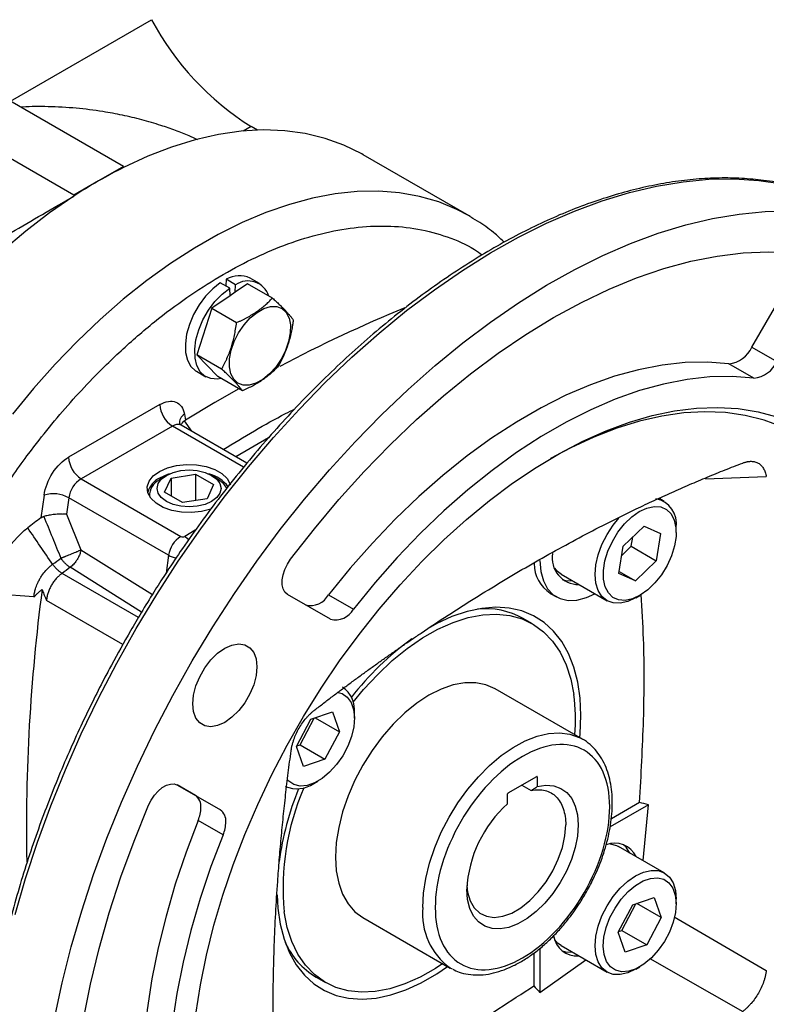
# Model space of a CAD drawing. Header units: inches. Extents: x 0 to 51, y 0 to 33.
# Tile 10 of 15: x 46 to 49.3, y 10.5 to 14.9. Entities that reach past the tile are written whole.
import ezdxf

# ---------------------------------------------------------------- set-up
doc = ezdxf.new("R2010")
doc.units = ezdxf.units.IN
doc.header["$LTSCALE"] = 3
doc.header["$MEASUREMENT"] = 0

msp = doc.modelspace()

# ---------------------------------------------------------------- linework, layer by layer
for p, q in [((45.934, 14.5209), (46.5647, 14.885)), ((46.4396, 14.229), (45.9321, 14.522)), ((46.2169, 14.1005), (45.7094, 14.3935)), ((47.009, 14.408), (46.9735, 14.3875)), ((47.0373, 14.3917), (47.009, 14.408)), ((47.9825, 14.0085), (47.5093, 14.2817)), ((46.4396, 14.229), (46.3283, 14.1648)), ((46.4396, 14.2248), (46.4396, 14.229)), ((46.3283, 14.1648), (46.2169, 14.1005)), ((46.2169, 14.1005), (46.2169, 14.0962)), ((47.9897, 14.0043), (47.9825, 14.0085)), ((47.0469, 13.7057), (47.0051, 13.7299)), ((49.2457, 13.4214), (49.4375, 13.7536)), ((46.9135, 13.6856), (46.8717, 13.7097)), ((46.8984, 13.725), (46.8964, 13.6954)), ((46.9401, 13.7009), (46.8984, 13.725)), ((46.9159, 13.6517), (46.9135, 13.6856)), ((46.9937, 13.7051), (46.9379, 13.6668)), ((46.9379, 13.6668), (46.9401, 13.7009)), ((47.1043, 13.6413), (46.9937, 13.7051)), ((46.9159, 13.6517), (46.8337, 13.5953)), ((46.9379, 13.6668), (46.9159, 13.6517)), ((46.8337, 13.5953), (46.7668, 13.3879)), ((46.8337, 13.5953), (46.9443, 13.5314)), ((49.2457, 13.4214), (49.357, 13.3571)), ((46.8774, 13.3241), (46.7668, 13.3879)), ((46.7668, 13.3879), (46.8599, 13.2904)), ((49.2547, 13.2837), (49.1434, 13.348)), ((46.765, 13.3139), (46.8067, 13.2898)), ((46.9705, 13.2265), (46.8599, 13.2904)), ((46.6017, 13.1654), (46.194, 12.9301)), ((46.7113, 13.1225), (46.7158, 13.0959)), ((46.6574, 13.069), (46.2497, 12.8336)), ((46.9756, 12.8853), (46.6574, 13.069)), ((46.9906, 12.9032), (46.6967, 13.0729)), ((46.7106, 13.0921), (46.7425, 13.0465)), ((47.0866, 13.0159), (46.9406, 12.9321)), ((46.6516, 12.837), (46.7613, 12.854)), ((46.7613, 12.854), (46.8417, 12.8076)), ((46.7613, 12.854), (46.7613, 12.7363)), ((46.2497, 12.8336), (46.6951, 12.5765)), ((46.6251, 12.8454), (46.5997, 12.8289)), ((46.6221, 12.7736), (46.6516, 12.837)), ((46.6516, 12.837), (46.6516, 12.7566)), ((46.8417, 12.8076), (46.8123, 12.7442)), ((46.8642, 12.8289), (46.8387, 12.8454)), ((49.0383, 12.834), (49.3103, 12.8432)), ((46.0844, 12.7605), (46.07, 12.6585)), ((46.7025, 12.7272), (46.6221, 12.7736)), ((46.1949, 12.7488), (46.1846, 12.6754)), ((46.6403, 12.4917), (46.1949, 12.7488)), ((46.8123, 12.7442), (46.7025, 12.7272)), ((48.8548, 12.7321), (48.8303, 12.7463)), ((46.1846, 12.6754), (46.2494, 12.5162)), ((46.7599, 12.6036), (46.713, 12.5765)), ((48.6714, 12.5324), (48.7643, 12.6221)), ((48.7643, 12.6221), (48.8378, 12.5898)), ((48.8378, 12.5898), (48.8184, 12.4677)), ((48.9078, 12.5941), (48.9078, 12.615)), ((48.7071, 12.532), (48.7136, 12.5732)), ((46.2494, 12.5162), (46.5681, 12.3164)), ((48.6521, 12.4104), (48.6714, 12.5324)), ((48.6649, 12.4913), (48.7071, 12.532)), ((48.7071, 12.532), (48.8184, 12.4677)), ((46.6403, 12.4917), (46.6291, 12.4122)), ((48.8184, 12.4677), (48.7256, 12.378)), ((46.5059, 12.2142), (46.1648, 12.411)), ((46.52, 12.2379), (46.2007, 12.438)), ((48.3943, 12.407), (48.5989, 12.2889)), ((48.7256, 12.378), (48.6521, 12.4104)), ((48.6536, 12.4196), (48.7256, 12.378)), ((46.0389, 12.3064), (45.8421, 12.3212)), ((48.3451, 12.3218), (48.3729, 12.3057)), ((46.4365, 12.0929), (46.0951, 12.2902)), ((47.3639, 12.2065), (47.1721, 12.3173)), ((47.3549, 12.3156), (47.4663, 12.2513)), ((48.7269, 12.3016), (48.745, 12.312)), ((48.2663, 12.1854), (48.2245, 12.2095)), ((47.3978, 11.8792), (47.4156, 11.8738)), ((48.4887, 11.6706), (48.099, 11.8956)), ((47.2766, 11.7596), (47.3727, 11.7928)), ((47.3727, 11.7928), (47.404, 11.7036)), ((47.2119, 11.6374), (47.2766, 11.7596)), ((47.2279, 11.6456), (47.2908, 11.7645)), ((47.2956, 11.7662), (47.404, 11.7036)), ((47.4708, 11.7645), (47.4708, 11.7854)), ((47.404, 11.7036), (47.3392, 11.5814)), ((48.4796, 11.6756), (48.4887, 11.6706)), ((47.2432, 11.5482), (47.2119, 11.6374)), ((47.2137, 11.6408), (47.2279, 11.6456)), ((47.2279, 11.6456), (47.3392, 11.5814)), ((47.3392, 11.5814), (47.2432, 11.5482)), ((48.1578, 11.4302), (48.2848, 11.5036)), ((48.2876, 11.5019), (48.2848, 11.5036)), ((48.2876, 11.5019), (48.2876, 11.4583)), ((46.7605, 11.4184), (46.6789, 11.4655)), ((46.68, 11.4649), (46.8718, 11.3541)), ((47.2899, 11.472), (47.308, 11.4825)), ((48.218, 11.465), (48.2598, 11.4409)), ((46.7605, 11.4184), (46.8718, 11.3541)), ((48.155, 11.3818), (48.155, 11.4254)), ((48.7836, 11.3773), (48.613, 11.2788)), ((48.7444, 11.3868), (48.6183, 11.314)), ((48.76, 11.1275), (48.7836, 11.3773)), ((46.8842, 11.2431), (46.7728, 11.3074)), ((48.6418, 11.1951), (48.6502, 11.1909)), ((48.8548, 11.0727), (48.6502, 11.1909)), ((48.7136, 10.9298), (48.8097, 10.9629)), ((48.8097, 10.9629), (48.841, 10.8738)), ((48.9078, 10.9347), (48.9078, 10.9556)), ((48.6489, 10.8075), (48.7136, 10.9298)), ((48.6649, 10.8158), (48.7278, 10.9347)), ((48.841, 10.8738), (48.7326, 10.9364)), ((47.5085, 10.8727), (47.8982, 10.6477)), ((48.841, 10.8738), (48.7762, 10.7515)), ((48.8993, 10.8763), (49.3103, 10.6361)), ((48.6802, 10.7184), (48.6489, 10.8075)), ((48.6507, 10.8109), (48.6649, 10.8158)), ((48.6649, 10.8158), (48.7762, 10.7515)), ((48.2995, 10.7355), (48.2995, 10.5389)), ((48.3943, 10.7476), (48.5989, 10.6295)), ((48.7762, 10.7515), (48.6802, 10.7184)), ((48.2717, 10.7142), (48.2717, 10.568)), ((47.9081, 10.6424), (47.8982, 10.6477)), ((48.2995, 10.5389), (48.5041, 10.6842)), ((48.7269, 10.6422), (48.745, 10.6526)), ((48.7903, 10.6897), (49.2048, 10.4533)), ((47.2994, 10.607), (47.3412, 10.5829))]:
    msp.add_line(p, q)
at = {"flags": 128}
for points in [[(47.5093, 14.2817), (47.5031, 14.2852), (47.4236, 14.3244), (47.3396, 14.3548), (47.2513, 14.3763), (47.1592, 14.3888), (47.0635, 14.3923), (46.9648, 14.3867), (46.8634, 14.372), (46.7597, 14.3484), (46.6542, 14.3159), (46.5474, 14.2746), (46.4396, 14.2248)], [(45.9553, 10.8863), (46.0021, 11.0478), (46.0552, 11.2098), (46.1145, 11.3718), (46.1798, 11.5334), (46.2507, 11.6939), (46.3273, 11.853), (46.4091, 12.0102), (46.4961, 12.165), (46.5878, 12.3169), (46.6841, 12.4655), (46.7847, 12.6104), (46.8892, 12.751), (46.9973, 12.8871), (47.1088, 13.0181), (47.2233, 13.1438), (47.3404, 13.2636), (47.4598, 13.3774), (47.5811, 13.4846), (47.704, 13.5851), (47.8281, 13.6784), (47.9531, 13.7644), (48.0786, 13.8428), (48.2041, 13.9133), (48.3293, 13.9757), (48.4539, 14.0298), (48.5775, 14.0755), (48.6997, 14.1127), (48.8201, 14.1412), (48.9384, 14.161), (49.0542, 14.1719), (49.1672, 14.174), (49.2771, 14.1672), (49.3834, 14.1516)], [(46.2169, 14.0962), (46.1091, 14.0216), (46.0023, 13.9395), (45.8968, 13.8502)], [(47.9825, 14.0085), (47.9282, 14.0371), (47.8471, 14.0705), (47.7617, 14.0953), (47.6724, 14.1114), (47.5795, 14.1187), (47.4834, 14.1171), (47.3845, 14.1068), (47.2832, 14.0877), (47.18, 14.0599), (47.0752, 14.0235), (46.9693, 13.9787), (46.8627, 13.9256), (46.7559, 13.8645), (46.6493, 13.7956), (46.5432, 13.7193), (46.4383, 13.6357), (46.3348, 13.5453), (46.2332, 13.4484), (46.134, 13.3454), (46.0374, 13.2368), (45.9441, 13.123)], [(46.1315, 10.4219), (46.1654, 10.581), (46.2058, 10.7416), (46.2527, 10.9032), (46.3058, 11.0652), (46.3651, 11.2272), (46.4303, 11.3887), (46.5013, 11.5493), (46.5778, 11.7084), (46.6597, 11.8656), (46.7466, 12.0203), (46.8384, 12.1723), (46.9347, 12.3209), (47.0352, 12.4657), (47.1397, 12.6064), (47.2479, 12.7424), (47.3593, 12.8735), (47.4738, 12.9991), (47.5909, 13.119), (47.7103, 13.2327), (47.8316, 13.34), (47.9546, 13.4404), (48.0787, 13.5338), (48.2037, 13.6198), (48.3291, 13.6981), (48.4546, 13.7686), (48.5799, 13.831), (48.7045, 13.8852), (48.8281, 13.9309), (48.9502, 13.9681), (49.0706, 13.9966), (49.1889, 14.0163), (49.3048, 14.0272), (49.4178, 14.0293)], [(47.1857, 12.4742), (47.2918, 12.6101), (47.4014, 12.7408), (47.5142, 12.866), (47.6298, 12.9851), (47.7479, 13.0979), (47.8679, 13.204), (47.9896, 13.303), (48.1126, 13.3945), (48.2363, 13.4783), (48.3605, 13.5541), (48.4847, 13.6217), (48.6084, 13.6808), (48.7313, 13.7312), (48.853, 13.7727), (48.9731, 13.8053), (49.0911, 13.8287), (49.2068, 13.843), (49.3196, 13.8481), (49.4292, 13.844), (49.5353, 13.8306)], [(46.8717, 13.7097), (46.8377, 13.6828), (46.8056, 13.6493), (46.7768, 13.6105), (46.7525, 13.568), (46.7337, 13.5235), (46.7212, 13.4791), (46.7156, 13.4363), (46.7169, 13.3972), (46.7253, 13.3632), (46.7402, 13.3358), (46.7612, 13.3162), (46.765, 13.3139)], [(46.8757, 13.2812), (46.8594, 13.2789), (46.8291, 13.281), (46.803, 13.2921), (46.782, 13.3117), (46.767, 13.3391), (46.7587, 13.3731), (46.7573, 13.4122), (46.763, 13.4549), (46.7755, 13.4994), (46.7943, 13.5439), (46.8185, 13.5864), (46.8473, 13.6252), (46.8794, 13.6587), (46.9135, 13.6856)], [(46.9124, 13.334), (46.9129, 13.3697), (46.9203, 13.4082), (46.9341, 13.4478), (46.9536, 13.4863), (46.9779, 13.5219), (47.0057, 13.5527), (47.0357, 13.5773), (47.0664, 13.5943), (47.0961, 13.603), (47.1234, 13.6029), (47.147, 13.594), (47.1657, 13.5767), (47.1785, 13.5519), (47.1848, 13.5209)], [(47.1848, 13.5209), (47.1842, 13.4852), (47.1769, 13.4467), (47.1631, 13.4071), (47.1436, 13.3686), (47.1193, 13.333), (47.0914, 13.3022), (47.0615, 13.2776), (47.0308, 13.2606), (47.0011, 13.2519), (46.9737, 13.252), (46.9501, 13.2609), (46.9315, 13.2782), (46.9187, 13.303), (46.9124, 13.334)], [(49.1434, 13.348), (49.047, 13.355), (48.9474, 13.3529), (48.8449, 13.3416), (48.7399, 13.3212), (48.633, 13.2918), (48.5244, 13.2536), (48.4148, 13.2066), (48.3044, 13.151), (48.1939, 13.0872), (48.0835, 13.0153), (47.9738, 12.9357), (47.8653, 12.8487), (47.7584, 12.7546), (47.6534, 12.6538), (47.5509, 12.5467), (47.4513, 12.4338), (47.3549, 12.3156)], [(49.2547, 13.2837), (49.1584, 13.2907), (49.0587, 13.2886), (48.9562, 13.2773), (48.8513, 13.2569), (48.7443, 13.2275), (48.6358, 13.1893), (48.5261, 13.1423), (48.4158, 13.0868), (48.3052, 13.0229), (48.1949, 12.9511), (48.0852, 12.8714), (47.9767, 12.7844), (47.8697, 12.6903), (47.7648, 12.5895), (47.6623, 12.4824), (47.5626, 12.3695), (47.4663, 12.2513)], [(46.9541, 13.236), (46.8466, 13.1742), (46.7158, 13.0959)], [(46.7628, 10.4418), (46.7831, 10.5723), (46.81, 10.7048), (46.8433, 10.8389), (46.883, 10.9738), (46.929, 11.1092), (46.9809, 11.2443), (47.0386, 11.3787), (47.1019, 11.5118), (47.1704, 11.643), (47.2439, 11.7717), (47.3222, 11.8975), (47.4047, 12.0198), (47.4913, 12.138), (47.5815, 12.2518), (47.675, 12.3605), (47.7714, 12.4638), (47.8702, 12.5613), (47.9711, 12.6524), (48.0737, 12.7369), (48.1774, 12.8144), (48.2819, 12.8845), (48.3867, 12.947), (48.4914, 13.0016), (48.5956, 13.048), (48.6988, 13.0861), (48.8005, 13.1157), (48.9005, 13.1368), (48.9981, 13.1491), (49.0931, 13.1526), (49.185, 13.1474), (49.2734, 13.1335), (49.3581, 13.1109)], [(49.3817, 13.0657), (49.3012, 13.0955), (49.2166, 13.1167), (49.1282, 13.1291), (49.0363, 13.1328), (48.9415, 13.1277), (48.8441, 13.1138), (48.7444, 13.0911), (48.643, 13.0599), (48.5403, 13.0202), (48.4367, 12.9722), (48.3463, 12.9238)], [(46.5998, 12.8668), (46.6353, 12.8829), (46.6763, 12.8935), (46.7206, 12.8982), (46.7656, 12.8967), (46.8086, 12.8889), (46.8471, 12.8755), (46.879, 12.8571), (46.9023, 12.8348), (46.9157, 12.81), (46.9165, 12.8072)], [(46.8343, 12.7004), (46.8286, 12.6983), (46.7875, 12.6876), (46.7432, 12.683), (46.6983, 12.6845), (46.6553, 12.6923), (46.6167, 12.7057), (46.5849, 12.7241), (46.5616, 12.7463), (46.5482, 12.7712), (46.5455, 12.7971), (46.5536, 12.8227), (46.5721, 12.8464), (46.5998, 12.8668)], [(46.833, 12.7323), (46.8034, 12.7192), (46.7689, 12.7109), (46.7319, 12.7081), (46.6949, 12.7109), (46.6605, 12.7192), (46.6309, 12.7323), (46.6082, 12.7493), (46.5939, 12.7692), (46.589, 12.7906), (46.5939, 12.8119), (46.6082, 12.8318), (46.6309, 12.8489)], [(46.6428, 12.8551), (46.6358, 12.8528), (46.6006, 12.8368)], [(46.6309, 12.8489), (46.6605, 12.862), (46.6949, 12.8703), (46.7319, 12.8731), (46.7689, 12.8703), (46.8034, 12.862), (46.833, 12.8489), (46.8557, 12.8318), (46.8699, 12.8119), (46.8748, 12.7906), (46.8699, 12.7692), (46.8557, 12.7493), (46.833, 12.7323)], [(48.6227, 12.5538), (48.6478, 12.5949), (48.6771, 12.6319), (48.7093, 12.663), (48.7432, 12.6871), (48.7771, 12.703), (48.8096, 12.71), (48.8392, 12.7078), (48.8648, 12.6966), (48.8851, 12.6768), (48.8993, 12.6492), (48.9067, 12.6152), (48.9071, 12.5761), (48.9004, 12.5336), (48.8868, 12.4897), (48.8671, 12.4463)], [(48.7268, 12.3016), (48.6915, 12.2852), (48.6576, 12.2775), (48.6263, 12.2787), (48.5989, 12.2889), (48.5764, 12.3076), (48.5597, 12.334), (48.5494, 12.3673), (48.5459, 12.4061), (48.5494, 12.4488), (48.5597, 12.494), (48.5764, 12.5398), (48.5989, 12.5844), (48.6263, 12.6262), (48.6523, 12.6579)], [(46.713, 12.5765), (46.7227, 12.5699), (46.731, 12.5627)], [(48.8671, 12.4463), (48.8421, 12.4052), (48.8128, 12.3683), (48.7805, 12.3371), (48.7467, 12.313), (48.7128, 12.2972), (48.6803, 12.2901), (48.6506, 12.2923), (48.6251, 12.3035), (48.6048, 12.3234), (48.5906, 12.3509), (48.5832, 12.385), (48.5828, 12.4241), (48.5895, 12.4665), (48.603, 12.5104), (48.6227, 12.5538)], [(47.1721, 12.3173), (47.1605, 12.3273), (47.1524, 12.3419), (47.1482, 12.3604), (47.1481, 12.3817), (47.1521, 12.4049), (47.16, 12.4289), (47.1714, 12.4523), (47.1857, 12.4742)], [(48.2995, 12.4679), (48.3033, 12.4199), (48.3146, 12.3777), (48.3331, 12.3426), (48.3581, 12.3158), (48.389, 12.298), (48.4248, 12.2897), (48.4644, 12.2912), (48.5066, 12.3025), (48.5447, 12.3202)], [(48.3943, 12.407), (48.3784, 12.4188), (48.3656, 12.4336)], [(48.3991, 12.3832), (48.414, 12.379), (48.4454, 12.3775)], [(48.482, 11.7757), (48.4786, 11.853), (48.4682, 11.9254), (48.4509, 11.9923), (48.4271, 12.0529), (48.3968, 12.1067), (48.3605, 12.153), (48.3184, 12.1915), (48.2711, 12.2217), (48.2189, 12.2433), (48.1625, 12.256), (48.1024, 12.2599), (48.0393, 12.2547), (47.9737, 12.2406), (47.9064, 12.2177), (47.8381, 12.1863), (47.8099, 12.171)], [(47.4649, 11.8348), (47.5118, 11.8917), (47.5746, 11.9595), (47.6399, 12.021), (47.707, 12.0755), (47.7751, 12.1224), (47.8436, 12.1612), (47.9117, 12.1916), (47.9785, 12.2131), (48.0435, 12.2255), (48.1058, 12.2286), (48.1648, 12.2226), (48.2198, 12.2073), (48.2703, 12.1831), (48.3157, 12.15), (48.3555, 12.1086), (48.3892, 12.0593), (48.4165, 12.0025), (48.4371, 11.939), (48.4507, 11.8694)], [(47.0351, 11.9937), (47.0315, 11.9548), (47.0209, 11.9136), (47.0038, 11.8724), (46.9811, 11.8331), (46.954, 11.7977), (46.9236, 11.7679), (46.8917, 11.7453), (46.8598, 11.7311), (46.8295, 11.7258), (46.8024, 11.7299), (46.7797, 11.743), (46.7626, 11.7645), (46.752, 11.7934), (46.7484, 11.8281), (46.752, 11.8671), (46.7626, 11.9082), (46.7797, 11.9494), (46.8024, 11.9887), (46.8295, 12.0242), (46.8598, 12.0539), (46.8917, 12.0765), (46.9236, 12.0907), (46.954, 12.096), (46.9811, 12.0919), (47.0038, 12.0788), (47.0209, 12.0573), (47.0315, 12.0284), (47.0351, 11.9937)], [(48.099, 11.8956), (48.0579, 11.9135), (48.0125, 11.9223), (47.9635, 11.9219), (47.9118, 11.9123), (47.8582, 11.8937), (47.8037, 11.8664), (47.7492, 11.8308), (47.6956, 11.7875), (47.6439, 11.7374), (47.5949, 11.6812), (47.5495, 11.62), (47.5084, 11.5547), (47.4724, 11.4865), (47.4421, 11.4165), (47.4179, 11.346), (47.4004, 11.2761), (47.3897, 11.2081), (47.3861, 11.1431)], [(47.4156, 11.8738), (47.4386, 11.8581), (47.456, 11.8343), (47.4668, 11.8033), (47.4708, 11.7666), (47.4676, 11.7256), (47.4574, 11.6822), (47.4407, 11.6383), (47.4182, 11.5958), (47.3909, 11.5566), (47.3599, 11.5223), (47.3267, 11.4945), (47.2927, 11.4745), (47.2593, 11.4629), (47.228, 11.4605), (47.2003, 11.4672)], [(48.477, 11.6774), (48.4786, 11.6945), (48.482, 11.7757)], [(47.7759, 10.9181), (47.7793, 10.9817), (47.7895, 11.0483), (47.8064, 11.1167), (47.8296, 11.1857), (47.8588, 11.2544), (47.8935, 11.3215), (47.9331, 11.3859), (47.977, 11.4466), (48.0244, 11.5025), (48.0746, 11.5529), (48.1268, 11.5967), (48.1801, 11.6334), (48.2336, 11.6623), (48.2864, 11.6829), (48.3377, 11.695), (48.3866, 11.6982), (48.4324, 11.6926), (48.4742, 11.6782), (48.4796, 11.6756)], [(47.2003, 11.4672), (47.1772, 11.4829), (47.1718, 11.4887)], [(46.5509, 11.3747), (46.5626, 11.398), (46.5773, 11.4196), (46.5941, 11.4384), (46.6122, 11.4535), (46.6307, 11.4641), (46.6488, 11.4696), (46.6655, 11.4699), (46.68, 11.4649)], [(48.2876, 11.4583), (48.3255, 11.4642), (48.3608, 11.4615), (48.3923, 11.4505), (48.4193, 11.4314), (48.4411, 11.4047), (48.4571, 11.371), (48.4668, 11.3314), (48.4701, 11.2867)], [(46.5509, 8.6615), (46.4863, 8.7467), (46.4279, 8.8395), (46.3759, 8.9398), (46.3305, 9.0471), (46.2918, 9.1611), (46.26, 9.2813), (46.2351, 9.4075), (46.2173, 9.5392), (46.2066, 9.6759), (46.203, 9.8172), (46.2066, 9.9627), (46.2173, 10.1118), (46.2351, 10.264), (46.26, 10.4189), (46.2918, 10.5759), (46.3305, 10.7346), (46.3759, 10.8943), (46.4279, 11.0546), (46.4863, 11.2149), (46.5509, 11.3747)], [(46.7728, 11.3074), (46.7186, 11.1648), (46.6707, 11.0221), (46.6292, 10.8798), (46.5944, 10.7385), (46.5663, 10.5988), (46.5452, 10.4613), (46.5311, 10.3265), (46.524, 10.195), (46.524, 10.0673), (46.5311, 9.944), (46.5452, 9.8255), (46.5663, 9.7123), (46.5944, 9.605), (46.6292, 9.5039), (46.6707, 9.4095), (46.7186, 9.3221), (46.7728, 9.2421)], [(48.4701, 11.2867), (48.4667, 11.2375), (48.4566, 11.1857), (48.4401, 11.1327), (48.4176, 11.08), (48.3898, 11.029), (48.3574, 10.9811), (48.3212, 10.9377), (48.2824, 10.8998), (48.2418, 10.8686), (48.2008, 10.8449), (48.1602, 10.8293), (48.1214, 10.8223), (48.0852, 10.824), (48.0528, 10.8344), (48.025, 10.8533), (48.0025, 10.88), (47.986, 10.9139), (47.9759, 10.9541), (47.9725, 10.9995)], [(47.9729, 11.0162), (47.9763, 10.9869), (47.9874, 10.948), (48.0056, 10.9164), (48.0302, 10.893), (48.0603, 10.8787), (48.095, 10.8739), (48.133, 10.8788), (48.1731, 10.8933), (48.2139, 10.9169), (48.2539, 10.9486), (48.292, 10.9876), (48.3266, 11.0324), (48.3568, 11.0815), (48.3813, 11.1333), (48.3995, 11.1859), (48.4107, 11.2377), (48.4144, 11.2867)], [(46.8842, 11.2431), (46.83, 11.1005), (46.782, 10.9578), (46.7406, 10.8155), (46.7057, 10.6742), (46.6777, 10.5345), (46.6566, 10.397), (46.6425, 10.2622), (46.6354, 10.1307), (46.6354, 10.003), (46.6425, 9.8797), (46.6566, 9.7612), (46.6777, 9.6481), (46.7057, 9.5407), (46.7406, 9.4396), (46.782, 9.3452), (46.83, 9.2578), (46.8842, 9.1779)], [(48.6128, 11.2024), (48.613, 11.2024), (48.6418, 11.1951)], [(48.7013, 11.1613), (48.6843, 11.1878), (48.6732, 11.1987)], [(47.3861, 11.1431), (47.3897, 11.0822), (47.4004, 11.0265), (47.4179, 10.9769), (47.4421, 10.9343), (47.4724, 10.8994), (47.5084, 10.8727), (47.5085, 10.8727)], [(48.5459, 10.7467), (48.5494, 10.7894), (48.5597, 10.8346), (48.5764, 10.8803), (48.5989, 10.925), (48.6263, 10.9668), (48.6576, 11.0042), (48.6915, 11.0357), (48.7268, 11.0601), (48.7621, 11.0764), (48.7961, 11.0841), (48.8274, 11.0829), (48.8548, 11.0727), (48.8773, 11.0541), (48.894, 11.0276), (48.9043, 10.9943), (48.9078, 10.9556), (48.9078, 10.9556)], [(48.6373, 10.6374), (48.6142, 10.653), (48.5969, 10.6768), (48.586, 10.7078), (48.5821, 10.7446), (48.5853, 10.7856), (48.5954, 10.829), (48.6121, 10.8729), (48.6347, 10.9154), (48.662, 10.9546), (48.6929, 10.9889), (48.7262, 11.0166), (48.7602, 11.0367), (48.7936, 11.0482), (48.8248, 11.0507), (48.8526, 11.0439)], [(48.8526, 11.0439), (48.8756, 11.0283), (48.893, 11.0045), (48.9039, 10.9735), (48.9078, 10.9367), (48.9046, 10.8957), (48.8944, 10.8523), (48.8777, 10.8084), (48.8552, 10.766), (48.8279, 10.7267), (48.7969, 10.6925), (48.7637, 10.6647), (48.7297, 10.6446), (48.6963, 10.6331), (48.665, 10.6307), (48.6373, 10.6374)], [(47.1256, 10.9748), (47.1289, 10.9153), (47.1393, 10.8429), (47.1565, 10.776), (47.1804, 10.7154), (47.2106, 10.6616), (47.247, 10.6153), (47.289, 10.5768), (47.3364, 10.5466), (47.3885, 10.525), (47.4449, 10.5123), (47.505, 10.5085), (47.5681, 10.5136), (47.6337, 10.5277), (47.701, 10.5506), (47.7694, 10.582), (47.8381, 10.6217), (47.8865, 10.6545)], [(47.8662, 10.6682), (47.8323, 10.6459), (47.7638, 10.6071), (47.6958, 10.5767), (47.6289, 10.5553), (47.564, 10.5429), (47.5017, 10.5397), (47.4427, 10.5457), (47.3876, 10.561), (47.3371, 10.5853), (47.2917, 10.6183), (47.252, 10.6597), (47.2183, 10.7091), (47.1909, 10.7658), (47.1704, 10.8293), (47.1567, 10.8989)], [(48.3943, 10.7476), (48.3784, 10.7594), (48.3656, 10.7742)], [(48.7269, 10.6422), (48.7268, 10.6422), (48.6915, 10.6258), (48.6576, 10.6181), (48.6263, 10.6193), (48.5989, 10.6295), (48.5764, 10.6482), (48.5597, 10.6746), (48.5494, 10.7079), (48.5459, 10.7467)], [(48.3991, 10.7237), (48.414, 10.7196), (48.4454, 10.7181)]]:
    msp.add_lwpolyline(points, dxfattribs=at)
for centre, radius, start, end in [((47.6772, 15.4759), 1.2596, 207.9742, 237.9654), ((47.3871, 12.3328), 2.1159, 116.6009, 120.0264), ((47.4983, 12.14), 2.3385, 120.0234, 123.228), ((46.9561, 13.6302), 0.1111, 63.8226, 121.3296), ((46.9952, 13.6193), 0.0985, 18.3233, 124.0313), ((50.2037, 7.5249), 6.5703, 112.43545, 117.81474), ((49.1326, 13.471), 0.1235, 274.9861, 336.2939), ((49.244, 13.4067), 0.1235, 274.9861, 336.2939), ((46.7226, 13.1709), 0.121, 182.6056, 237.3944), ((46.7371, 13.082), 0.0479, 122.4616, 185.7999), ((46.6804, 13.0368), 0.0396, 65.6514, 125.6591), ((46.3149, 12.9356), 0.121, 182.6056, 237.3944), ((46.7851, 12.7096), 0.1499, 35.6664, 76.1338), ((46.3166, 12.7302), 0.1231, 122.9067, 171.3096), ((46.6438, 12.7466), 0.1, 115.5896, 164.3969), ((46.6366, 12.7564), 0.0813, 117.002, 180.5637), ((46.8076, 12.7369), 0.108, 29.6475, 58.3721), ((46.1256, 12.6216), 0.1449, 61.4374, 106.5237), ((48.7971, 12.6333), 0.1122, 350.5878, 79.5674), ((51.637, 5.1762), 9.3261, 126.64963, 127.09962), ((46.762, 12.4731), 0.1231, 122.9067, 171.3096), ((48.4721, 12.48), 0.1186, 170.2472, 270.5869), ((46.6963, 12.5932), 0.1159, 241.0937, 258.9079), ((48.437, 12.4576), 0.1639, 181.0159, 235.9126), ((54.1559, 11.2727), 8.1502, 172.48043, 181.05555), ((47.2756, 12.3575), 0.0897, 255.1386, 332.1287), ((47.387, 12.2932), 0.0897, 255.1386, 332.1287), ((48.0549, 11.9019), 0.3513, 61.1313, 95.6942), ((48.5072, 11.0405), 1.3304, 125.8956, 142.1255), ((47.3455, 11.7993), 0.126, 353.6707, 55.0172), ((47.6074, 11.7591), 0.8505, 355.3387, 7.4477), ((48.2859, 11.5022), 0.00172, 350.7863, 129.203), ((48.4802, 10.9385), 1.3586, 157.9761, 172.1817), ((48.295, 11.0028), 1.143, 156.8382, 185.2142), ((47.2143, 11.5822), 0.1336, 246.8933, 304.4296), ((46.7258, 11.3702), 0.0594, 354.3794, 54.302), ((48.1611, 11.4251), 0.00605, 122.6058, 177.3942), ((46.6297, 11.3675), 0.1553, 337.2161, 358.8233), ((46.8371, 11.3059), 0.0594, 354.3794, 54.302), ((48.5232, 10.9712), 0.5515, 131.8915, 177.0664), ((46.741, 11.3032), 0.1553, 337.2161, 358.8233), ((48.634, 11.1004), 0.1052, 25.245, 111.931), ((48.074, 10.8901), 0.2994, 174.6341, 234.0537), ((48.4652, 10.8077), 0.106, 188.5079, 274.3483), ((47.4758, 10.9031), 0.3447, 203.9709, 239.2144)]:
    msp.add_arc(centre, radius, start, end)
for points, knots in [([(46.7708, 14.348), (46.7582, 14.3539), (46.7269, 14.3686), (46.6711, 14.3904), (46.6003, 14.415), (46.5205, 14.4384), (46.4338, 14.459), (46.3357, 14.4772), (46.2243, 14.4912), (46.1054, 14.4969), (46.0234, 14.4973), (45.9839, 14.494), (45.9811, 14.4937)], [0, 0, 0, 0, 0.052426, 0.129517, 0.210206, 0.312919, 0.417779, 0.524382, 0.673815, 0.836806, 0.988279, 1, 1, 1, 1]), ([(49.4172, 14.1453), (49.4127, 14.1465), (49.3744, 14.1567), (49.3022, 14.1672), (49.2009, 14.177), (49.1001, 14.1786), (48.9972, 14.1734), (48.8921, 14.161), (48.7854, 14.1416), (48.677, 14.1152), (48.5675, 14.0819), (48.4569, 14.0419), (48.3456, 13.9951), (48.2338, 13.9418), (48.1218, 13.8821), (48.0099, 13.8161), (47.8983, 13.744), (47.7873, 13.6661), (47.6771, 13.5824), (47.5681, 13.4933), (47.4605, 13.3989), (47.3545, 13.2996), (47.2506, 13.1957), (47.1489, 13.0875), (47.0498, 12.9755), (46.9539, 12.8604), (46.8617, 12.7431), (46.7748, 12.6258), (46.6962, 12.5137), (46.6302, 12.4146), (46.572, 12.3235), (46.5202, 12.2392), (46.4862, 12.1809), (46.4704, 12.1539)], [0, 0, 0, 0, 0.005112, 0.043572, 0.078401, 0.113262, 0.14815, 0.183058, 0.217982, 0.252914, 0.287851, 0.322787, 0.357719, 0.392641, 0.427552, 0.462447, 0.497322, 0.532176, 0.567002, 0.601795, 0.636547, 0.671245, 0.705873, 0.740402, 0.774787, 0.80895, 0.842735, 0.875797, 0.907176, 0.934295, 0.955174, 0.979166, 1, 1, 1, 1]), ([(45.658, 13.7712), (45.7019, 13.7969), (45.795, 13.8511), (45.9813, 13.9595), (46.1237, 14.0421), (46.2169, 14.0962)], [0, 0, 0, 0, 0.236032, 0.5, 1, 1, 1, 1]), ([(48.1402, 13.8908), (48.1268, 13.9033), (48.0924, 13.9351), (48.0421, 13.9726), (48.0038, 13.9949), (47.9899, 14.003)], [0, 0, 0, 0, 0.289765, 0.742563, 1, 1, 1, 1]), ([(45.2982, 10.9985), (45.2995, 11.0551), (45.302, 11.1683), (45.3231, 11.35), (45.3575, 11.5398), (45.408, 11.7397), (45.4736, 11.9441), (45.5551, 12.1522), (45.6511, 12.3594), (45.761, 12.5636), (45.8829, 12.7609), (46, 12.9272), (46.1075, 13.0646), (46.2024, 13.1762), (46.3148, 13.2976), (46.4459, 13.4248), (46.593, 13.5498), (46.7399, 13.658), (46.885, 13.7494), (47.0302, 13.8256), (47.1771, 13.8869), (47.3242, 13.9319), (47.4721, 13.959), (47.6162, 13.9664), (47.7558, 13.9531), (47.8866, 13.917), (47.9826, 13.8768), (48.0302, 13.842), (48.0415, 13.8337)], [0, 0, 0, 0, 0.038303, 0.076609, 0.117211, 0.157817, 0.200111, 0.24241, 0.28549, 0.328802, 0.372113, 0.415194, 0.443418, 0.471579, 0.499807, 0.540409, 0.581015, 0.619317, 0.657623, 0.695926, 0.734232, 0.774834, 0.81544, 0.857734, 0.900033, 0.943114, 0.986425, 1, 1, 1, 1]), ([(46.9443, 13.5314), (46.9486, 13.5333), (46.9569, 13.5371), (46.969, 13.5429), (46.9805, 13.5487), (46.9956, 13.5566), (47.0139, 13.5671), (47.0346, 13.5804), (47.054, 13.5946), (47.0719, 13.6094), (47.0888, 13.625), (47.099, 13.6357), (47.1043, 13.6413)], [0, 0, 0, 0, 0.06553, 0.129129, 0.190835, 0.250689, 0.376891, 0.500138, 0.623002, 0.748991, 0.870648, 1, 1, 1, 1]), ([(47.1043, 13.6413), (47.1071, 13.6387), (47.1127, 13.6337), (47.1206, 13.6263), (47.128, 13.6193), (47.1377, 13.6101), (47.149, 13.599), (47.1611, 13.5866), (47.1718, 13.5751), (47.1813, 13.5643), (47.19, 13.5537), (47.1949, 13.5471), (47.1974, 13.5437)], [0, 0, 0, 0, 0.0658824, 0.1298161, 0.1918389, 0.2519922, 0.378566, 0.5022058, 0.6188494, 0.7404198, 0.8673446, 1, 1, 1, 1]), ([(46.8774, 13.3241), (46.8797, 13.3281), (46.8841, 13.336), (46.8903, 13.348), (46.8961, 13.3598), (46.9036, 13.3759), (46.9122, 13.3966), (46.9211, 13.4218), (46.9286, 13.4474), (46.9349, 13.4739), (46.9402, 13.5021), (46.9429, 13.5215), (46.9443, 13.5314)], [0, 0, 0, 0, 0.065882, 0.129816, 0.191839, 0.251992, 0.378566, 0.502206, 0.618849, 0.74042, 0.867345, 1, 1, 1, 1]), ([(47.1974, 13.5437), (47.1968, 13.5388), (47.1955, 13.529), (47.1932, 13.5147), (47.1908, 13.501), (47.1872, 13.4827), (47.1819, 13.4601), (47.1743, 13.4341), (47.1654, 13.4093), (47.1553, 13.385), (47.1437, 13.3605), (47.135, 13.3445), (47.1305, 13.3363)], [0, 0, 0, 0, 0.065882, 0.129816, 0.191839, 0.251992, 0.378566, 0.502206, 0.618849, 0.74042, 0.867345, 1, 1, 1, 1]), ([(47.1305, 13.3363), (47.1279, 13.3335), (47.1226, 13.328), (47.1145, 13.3199), (47.1064, 13.3121), (47.0951, 13.302), (47.0802, 13.2897), (47.0608, 13.2755), (47.0401, 13.2621), (47.0182, 13.2496), (46.9949, 13.2377), (46.9788, 13.2303), (46.9705, 13.2265)], [0, 0, 0, 0, 0.065622, 0.129308, 0.191097, 0.251029, 0.376925, 0.499881, 0.623036, 0.749331, 0.870827, 1, 1, 1, 1]), ([(46.9705, 13.2265), (46.9693, 13.2282), (46.9669, 13.2314), (46.963, 13.2365), (46.9589, 13.2415), (46.9531, 13.2485), (46.9451, 13.2577), (46.9342, 13.2693), (46.9222, 13.2816), (46.9089, 13.2947), (46.894, 13.3088), (46.883, 13.3189), (46.8774, 13.3241)], [0, 0, 0, 0, 0.065882, 0.129816, 0.191839, 0.251992, 0.378566, 0.502206, 0.618849, 0.74042, 0.867345, 1, 1, 1, 1]), ([(46.6017, 13.1654), (46.6279, 13.1805), (46.6532, 13.1845), (46.6933, 13.1688), (46.7068, 13.1496), (46.7113, 13.1225)], [0, 0, 0, 0, 0.5, 0.5, 1, 1, 1, 1]), ([(46.8841, 12.9647), (46.9772, 13.021), (47.0843, 13.0857), (47.191, 13.1391), (47.205, 13.1461)], [0, 0, 0, 0, 0.869095, 1, 1, 1, 1]), ([(46.697, 13.073), (46.6941, 13.0752), (46.6892, 13.0789), (46.6887, 13.0802), (46.6885, 13.0808)], [0, 0, 0, 0, 0.592486, 1, 1, 1, 1]), ([(46.6959, 13.074), (46.696, 13.0746), (46.6967, 13.0775), (46.7021, 13.0839), (46.7078, 13.0894), (46.7106, 13.0921)], [0, 0, 0, 0, 0.095008, 0.553507, 1, 1, 1, 1]), ([(46.7106, 13.0921), (46.7114, 13.0928), (46.7131, 13.0942), (46.7149, 13.0954), (46.7158, 13.0959)], [0, 0, 0, 0, 0.498777, 1, 1, 1, 1]), ([(46.0844, 12.7605), (46.0889, 12.7929), (46.1024, 12.8277), (46.1425, 12.8897), (46.1678, 12.915), (46.194, 12.9301)], [0, 0, 0, 0, 0.5, 0.5, 1, 1, 1, 1]), ([(47.2935, 11.8008), (47.3066, 11.8109), (47.3329, 11.8311), (47.3724, 11.8611), (47.4118, 11.8908), (47.4514, 11.9202), (47.4909, 11.9493), (47.5305, 11.9781), (47.5701, 12.0066), (47.6098, 12.0348), (47.6495, 12.0626), (47.6892, 12.0902), (47.729, 12.1175), (47.8354, 12.1897), (48.0087, 12.3024), (48.2491, 12.447), (48.4896, 12.58), (48.6762, 12.6741), (48.809, 12.7369), (48.8885, 12.7731), (48.9678, 12.8079), (49.0469, 12.8414), (49.126, 12.8737), (49.1785, 12.894), (49.2048, 12.9041)], [0, 0, 0, 0, 0.020806, 0.041607, 0.062405, 0.083199, 0.103992, 0.124783, 0.145575, 0.166368, 0.187163, 0.207961, 0.228763, 0.249571, 0.374782, 0.500001, 0.625212, 0.750431, 0.792038, 0.83363, 0.875214, 0.916798, 0.958391, 1, 1, 1, 1]), ([(49.2048, 12.9041), (49.2067, 12.9048), (49.2104, 12.9062), (49.216, 12.9079), (49.2215, 12.9093), (49.2269, 12.9104), (49.2322, 12.9112), (49.2374, 12.9116), (49.2468, 12.9119), (49.2598, 12.9103), (49.275, 12.9041), (49.288, 12.8941), (49.2966, 12.8826), (49.3022, 12.8719), (49.3057, 12.8631), (49.3085, 12.8536), (49.3097, 12.8467), (49.3104, 12.8432)], [0, 0, 0, 0, 0.036223, 0.072156, 0.107863, 0.14341, 0.178861, 0.214284, 0.249747, 0.374737, 0.499192, 0.6237, 0.748927, 0.811223, 0.873593, 0.9364, 1, 1, 1, 1]), ([(46.1846, 12.6754), (46.1832, 12.6755), (46.1804, 12.6758), (46.1763, 12.676), (46.1724, 12.6762), (46.1688, 12.6763), (46.1655, 12.6763), (46.1591, 12.6762), (46.1495, 12.6759), (46.1367, 12.6748), (46.1246, 12.6735), (46.1131, 12.6718), (46.1023, 12.6698), (46.0923, 12.6676), (46.0863, 12.6659), (46.0833, 12.6651)], [0, 0, 0, 0, 0.053148, 0.101665, 0.145553, 0.18481, 0.219436, 0.249433, 0.381471, 0.499537, 0.607243, 0.710977, 0.810894, 0.907171, 1, 1, 1, 1]), ([(46.07, 12.6585), (46.0711, 12.6592), (46.0732, 12.6607), (46.0764, 12.6625), (46.0798, 12.664), (46.0822, 12.6648), (46.0833, 12.6651)], [0, 0, 0, 0, 0.255334, 0.506085, 0.75378, 1, 1, 1, 1]), ([(46.0833, 12.6651), (46.0961, 12.634), (46.1214, 12.572), (46.1468, 12.5099), (46.1594, 12.4791)], [0, 0, 0, 0, 0.502254, 1, 1, 1, 1]), ([(46.6951, 12.5765), (46.6975, 12.5751), (46.7007, 12.5744), (46.7074, 12.5744), (46.7107, 12.5751), (46.713, 12.5765)], [0, 0, 0, 0, 0.5, 0.5, 1, 1, 1, 1]), ([(46.1594, 12.4791), (46.1608, 12.4796), (46.1635, 12.4807), (46.1676, 12.4823), (46.1716, 12.4838), (46.1752, 12.4853), (46.1786, 12.4866), (46.1854, 12.4893), (46.1949, 12.4932), (46.2082, 12.4986), (46.2201, 12.5035), (46.2298, 12.5077), (46.2363, 12.5105), (46.2413, 12.5126), (46.2456, 12.5145), (46.2482, 12.5157), (46.2494, 12.5162)], [0, 0, 0, 0, 0.048628, 0.093992, 0.136091, 0.174924, 0.21049, 0.242792, 0.384162, 0.500023, 0.645854, 0.757246, 0.825317, 0.881244, 0.947754, 1, 1, 1, 1]), ([(46.2494, 12.5162), (46.2491, 12.515), (46.2486, 12.512), (46.2473, 12.5067), (46.2452, 12.4998), (46.2421, 12.4917), (46.2378, 12.4825), (46.2331, 12.4741), (46.2281, 12.4665), (46.2231, 12.4597), (46.2168, 12.4524), (46.2093, 12.4447), (46.2037, 12.4403), (46.2007, 12.438)], [0, 0, 0, 0, 0.043714, 0.104947, 0.18369, 0.279935, 0.378334, 0.500038, 0.571715, 0.657557, 0.757557, 0.871708, 1, 1, 1, 1]), ([(46.0389, 12.3064), (46.0392, 12.3085), (46.0397, 12.3129), (46.0409, 12.3201), (46.0426, 12.3283), (46.045, 12.3374), (46.0495, 12.3522), (46.0565, 12.3693), (46.066, 12.3874), (46.0771, 12.4049), (46.0897, 12.4212), (46.103, 12.4351), (46.1134, 12.4444), (46.1198, 12.4493), (46.1227, 12.4515)], [0, 0, 0, 0, 0.039554, 0.084425, 0.134619, 0.190161, 0.251097, 0.403881, 0.500679, 0.594062, 0.750132, 0.847603, 0.930862, 1, 1, 1, 1]), ([(46.1648, 12.411), (46.1637, 12.4116), (46.1613, 12.4131), (46.1575, 12.4158), (46.1531, 12.4192), (46.1481, 12.4234), (46.1426, 12.4286), (46.1373, 12.4341), (46.1321, 12.44), (46.1274, 12.4456), (46.1242, 12.4496), (46.1227, 12.4515)], [0, 0, 0, 0, 0.073278, 0.159903, 0.25987, 0.373179, 0.499825, 0.645591, 0.749789, 0.881723, 1, 1, 1, 1]), ([(46.2007, 12.438), (46.1995, 12.4388), (46.1969, 12.4404), (46.1931, 12.4431), (46.1892, 12.4461), (46.1853, 12.4494), (46.1814, 12.4529), (46.1775, 12.4567), (46.1737, 12.4608), (46.17, 12.465), (46.1663, 12.4695), (46.1627, 12.4742), (46.1605, 12.4775), (46.1594, 12.4791)], [0, 0, 0, 0, 0.08596, 0.172859, 0.260714, 0.349544, 0.439365, 0.530196, 0.622051, 0.714945, 0.808894, 0.903908, 1, 1, 1, 1]), ([(46.1648, 12.411), (46.1633, 12.4099), (46.1603, 12.4077), (46.1561, 12.4043), (46.1521, 12.4008), (46.1484, 12.3974), (46.1449, 12.394), (46.1417, 12.3907), (46.1355, 12.3839), (46.1269, 12.3733), (46.1169, 12.3579), (46.1086, 12.3416), (46.1033, 12.3276), (46.0998, 12.3159), (46.0977, 12.3073), (46.096, 12.2984), (46.0954, 12.2929), (46.0951, 12.2902)], [0, 0, 0, 0, 0.041971, 0.08218, 0.120484, 0.156756, 0.190887, 0.222781, 0.252359, 0.382212, 0.501074, 0.620037, 0.749867, 0.805187, 0.87499, 0.938192, 1, 1, 1, 1]), ([(46.0389, 12.3064), (46.0391, 12.3064), (46.0394, 12.3064), (46.0397, 12.3066), (46.0401, 12.3069), (46.0407, 12.3074), (46.0419, 12.3085), (46.0443, 12.3111), (46.0493, 12.3162), (46.0567, 12.3233), (46.066, 12.3315), (46.0725, 12.3366), (46.0758, 12.3392)], [0, 0, 0, 0, 0.0078439, 0.0167059, 0.0240592, 0.0354571, 0.0625873, 0.1251489, 0.2502723, 0.5003053, 0.7492716, 1, 1, 1, 1]), ([(46.0758, 12.3392), (46.077, 12.3359), (46.0797, 12.3286), (46.0842, 12.3171), (46.0893, 12.3041), (46.0931, 12.295), (46.0951, 12.2902)], [0, 0, 0, 0, 0.204521, 0.439318, 0.704461, 1, 1, 1, 1]), ([(48.7444, 11.3868), (48.7514, 11.5108), (48.7652, 11.7587), (48.7663, 12.0684), (48.7558, 12.2505), (48.752, 12.3164)], [0, 0, 0, 0, 0.389389, 0.77885, 1, 1, 1, 1]), ([(46.4704, 12.1539), (46.4416, 12.103), (46.4014, 12.0319), (46.3453, 11.9255), (46.2993, 11.8349), (46.2469, 11.7259), (46.1947, 11.6108), (46.1433, 11.4895), (46.0936, 11.3639), (46.0466, 11.2351), (46.0027, 11.1039), (45.9624, 10.9711), (45.926, 10.8374), (45.8939, 10.7033), (45.8662, 10.5694), (45.8431, 10.4361), (45.8248, 10.3038), (45.8114, 10.173), (45.8029, 10.044), (45.7995, 9.9172), (45.8012, 9.7929), (45.8081, 9.6715), (45.8201, 9.5531), (45.8372, 9.4382), (45.8596, 9.327), (45.8871, 9.2197), (45.9198, 9.1166), (45.9576, 9.0179), (46.0006, 8.9239), (46.0488, 8.8347), (46.102, 8.7505), (46.1609, 8.6722), (46.2026, 8.6214), (46.2259, 8.5986), (46.2265, 8.598)], [0, 0, 0, 0, 0.038675, 0.0540658, 0.079638, 0.1061286, 0.1344965, 0.1640569, 0.1945337, 0.2257065, 0.2574186, 0.2895544, 0.3220268, 0.3547694, 0.387731, 0.4208714, 0.4541591, 0.4875693, 0.5210828, 0.5546848, 0.5883645, 0.6221147, 0.655931, 0.6898118, 0.7237587, 0.7577768, 0.7918744, 0.8260633, 0.8603594, 0.894783, 0.9293596, 0.9641198, 0.9991005, 1, 1, 1, 1]), ([(47.1879, 11.6179), (47.1883, 11.6203), (47.189, 11.6251), (47.1903, 11.6323), (47.1918, 11.6395), (47.1936, 11.6467), (47.1956, 11.654), (47.1978, 11.6613), (47.2023, 11.6747), (47.2101, 11.6943), (47.2231, 11.7193), (47.2383, 11.7431), (47.2525, 11.7613), (47.2646, 11.7747), (47.2739, 11.7841), (47.2836, 11.7929), (47.2902, 11.7981), (47.2935, 11.8008)], [0, 0, 0, 0, 0.036223, 0.072156, 0.107863, 0.14341, 0.178861, 0.214284, 0.249747, 0.374737, 0.499192, 0.6237, 0.748927, 0.811223, 0.873593, 0.9364, 1, 1, 1, 1]), ([(48.611, 11.3681), (48.611, 11.4874), (48.57, 11.5782), (48.4238, 11.6626), (48.3247, 11.6528), (48.1179, 11.5335), (48.0188, 11.4288), (47.8726, 11.1756), (47.8316, 11.0375), (47.8316, 10.9181)], [0, 0, 0, 0, 0.25, 0.25, 0.5, 0.5, 0.75, 0.75, 1, 1, 1, 1]), ([(48.5032, 10.9804), (48.5149, 11.0016), (48.5313, 11.0315), (48.5523, 11.0769), (48.5686, 11.1158), (48.5852, 11.1624), (48.5995, 11.211), (48.6109, 11.2612), (48.6188, 11.3118), (48.6228, 11.362), (48.6227, 11.4109), (48.6181, 11.458), (48.609, 11.5027), (48.5952, 11.5445), (48.5765, 11.5829), (48.5528, 11.6175), (48.5236, 11.647), (48.4983, 11.6667), (48.4817, 11.6738), (48.478, 11.6755)], [0, 0, 0, 0, 0.078172, 0.109831, 0.162169, 0.216147, 0.273676, 0.333281, 0.394392, 0.456576, 0.519567, 0.583207, 0.647396, 0.712107, 0.777397, 0.843457, 0.910721, 0.979989, 1, 1, 1, 1]), ([(47.1879, 9.4109), (47.1857, 9.4248), (47.1814, 9.4526), (47.1751, 9.4945), (47.1691, 9.5367), (47.1635, 9.579), (47.158, 9.6216), (47.1529, 9.6643), (47.148, 9.7073), (47.1434, 9.7504), (47.1391, 9.7938), (47.1351, 9.8373), (47.1313, 9.8811), (47.122, 9.9985), (47.1111, 10.1924), (47.1061, 10.4671), (47.1111, 10.7477), (47.1229, 10.97), (47.135, 11.1304), (47.1433, 11.2269), (47.1528, 11.3239), (47.1633, 11.4215), (47.1749, 11.5194), (47.1836, 11.5851), (47.1879, 11.6179)], [0, 0, 0, 0, 0.020806, 0.041607, 0.062405, 0.083199, 0.103992, 0.124783, 0.145575, 0.166368, 0.187163, 0.207961, 0.228763, 0.249571, 0.374782, 0.500001, 0.625212, 0.750431, 0.792038, 0.83363, 0.875214, 0.916798, 0.958391, 1, 1, 1, 1]), ([(48.2598, 11.4408), (48.2642, 11.4437), (48.2735, 11.4495), (48.2828, 11.4553), (48.2876, 11.4583)], [0, 0, 0, 0, 0.484979, 1, 1, 1, 1]), ([(48.2598, 11.4409), (48.282, 11.4456), (48.3031, 11.4457), (48.341, 11.4362), (48.3578, 11.4267), (48.3854, 11.3993), (48.3962, 11.3812), (48.4107, 11.3384), (48.4145, 11.3137), (48.4145, 11.2867)], [0, 0, 0, 0, 0.25, 0.25, 0.5, 0.5, 0.75, 0.75, 1, 1, 1, 1]), ([(47.8316, 10.9181), (47.8316, 10.7987), (47.8726, 10.708), (48.0188, 10.6235), (48.1179, 10.6334), (48.3247, 10.7527), (48.4238, 10.8574), (48.57, 11.1105), (48.611, 11.2487), (48.611, 11.3681)], [0, 0, 0, 0, 0.25, 0.25, 0.5, 0.5, 0.75, 0.75, 1, 1, 1, 1]), ([(47.9098, 10.6425), (47.9191, 10.6379), (47.9408, 10.6271), (47.9791, 10.6185), (48.023, 10.6154), (48.069, 10.6197), (48.1161, 10.6309), (48.1637, 10.6488), (48.2112, 10.6728), (48.2578, 10.7026), (48.303, 10.7373), (48.3459, 10.7759), (48.3859, 10.8174), (48.4196, 10.8572), (48.4479, 10.8946), (48.4753, 10.9339), (48.4929, 10.9632), (48.5032, 10.9804)], [0, 0, 0, 0, 0.0530773, 0.124978, 0.1975921, 0.2708362, 0.3443714, 0.4178395, 0.4909751, 0.5635086, 0.6351978, 0.7055047, 0.7730473, 0.8383189, 0.8852442, 0.9329511, 1, 1, 1, 1]), ([(49.3104, 10.6361), (49.31, 10.6337), (49.3093, 10.629), (49.308, 10.6218), (49.3065, 10.6145), (49.3047, 10.6073), (49.3027, 10.6), (49.3005, 10.5927), (49.296, 10.5793), (49.2881, 10.5597), (49.2752, 10.5347), (49.26, 10.511), (49.2458, 10.4927), (49.2337, 10.4794), (49.2244, 10.47), (49.2147, 10.4612), (49.2081, 10.4559), (49.2048, 10.4533)], [0, 0, 0, 0, 0.036223, 0.072156, 0.107863, 0.14341, 0.178861, 0.214284, 0.249747, 0.374737, 0.499192, 0.6237, 0.748927, 0.811223, 0.873593, 0.9364, 1, 1, 1, 1]), ([(47.469, 10.096), (47.5285, 10.1259), (47.6919, 10.208), (47.96, 10.3641), (48.1678, 10.5), (48.2717, 10.568)], [0, 0, 0, 0, 0.222603, 0.6113423, 1, 1, 1, 1])]:
    msp.add_open_spline(points, degree=3, knots=knots)
for points in [[(45.8421, 12.3212), (45.8541, 12.4266), (45.9258, 12.5511), (46.0115, 12.6145)], [(46.1227, 12.4515), (46.0856, 12.5059), (46.0486, 12.5602), (46.0115, 12.6145)], [(46.1227, 12.4515), (46.1349, 12.4607), (46.1472, 12.4699), (46.1594, 12.4791)], [(46.2007, 12.438), (46.1887, 12.429), (46.1768, 12.42), (46.1648, 12.411)], [(48.7836, 11.3773), (48.7705, 11.3805), (48.7575, 11.3836), (48.7444, 11.3868)], [(48.2717, 10.568), (48.281, 10.5583), (48.2903, 10.5486), (48.2995, 10.5389)]]:
    msp.add_open_spline(points, degree=3)

doc.saveas('drawing.dxf')
